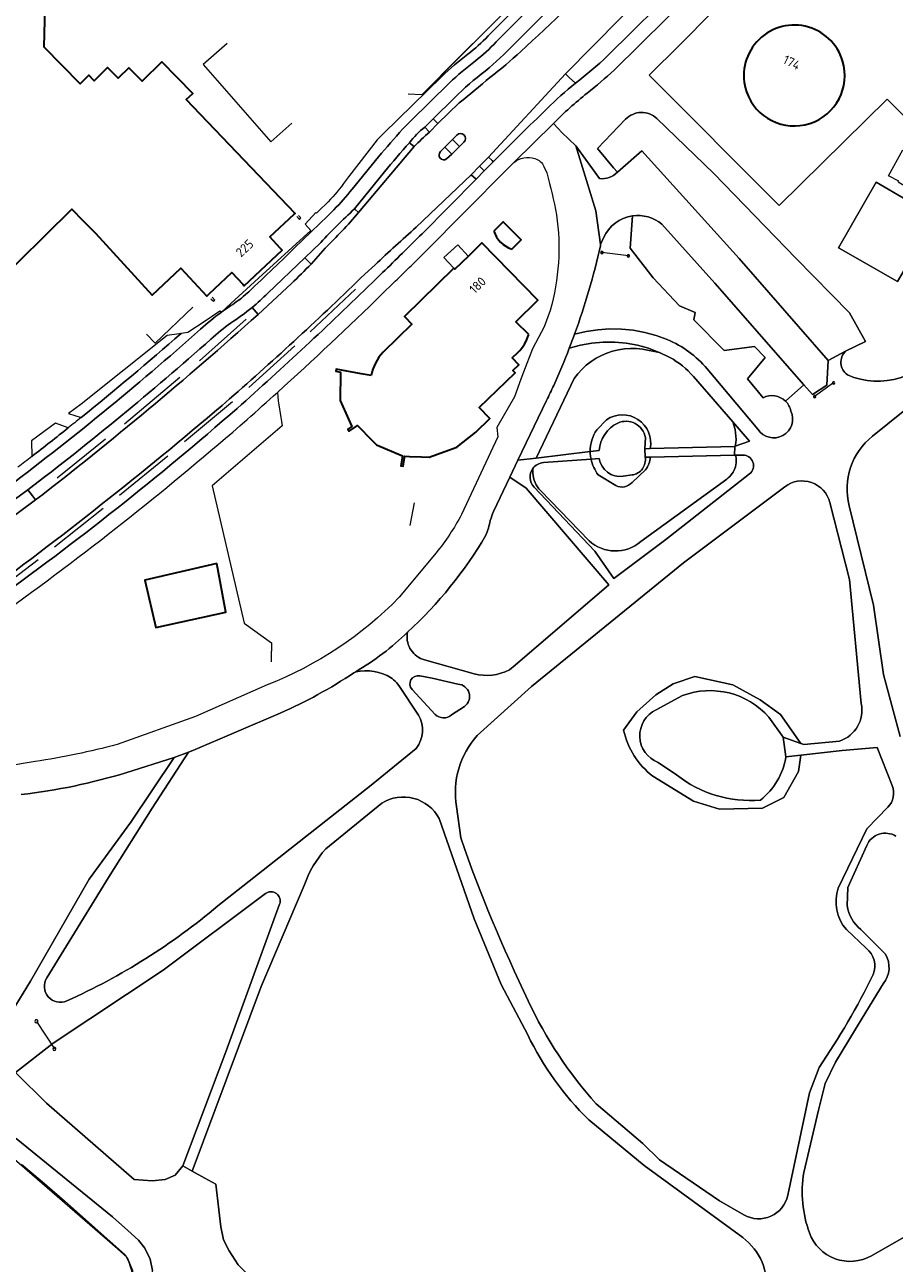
# Model space of a CAD drawing. Extents: x 152761 to 155748, y 459947 to 462743.
# Tile 34 of 256: x 153438 to 153566, y 461528 to 461710. Entities that reach past the tile are written whole.
import ezdxf
from ezdxf.enums import TextEntityAlignment as Align

# ---------------------------------------------------------------- set-up
doc = ezdxf.new("R2010")
doc.units = 0
doc.header["$LTSCALE"] = 0.75
for name, color, linetype, lineweight in [('B-RO-BV-GELEIDECONSTRUCTIE-G', 251, 'CONTINUOUS', 18), ('B-RO-GK-BESCHOEIING-G', 251, 'GK-BESCHOEIING', 35), ('B-RO-GR-BOS_LOOF-GV', 251, 'CONTINUOUS', 13), ('B-RO-IE-TERREINAFSCHEIDING_KUNSTMATIG_HEKWERK-G', 251, 'IE-TERREINAFSCHEIDING-KUNSTMATIG', 18), ('B-RO-IE-TERREINAFSCHEIDING_KUNSTMATIG_MUUR-G', 251, 'IE-TERREINAFSCHEIDING-KUNSTMATIG-DICHT', 18), ('B-RO-OG-BEBOUWING-GV', 6, 'CONTINUOUS', 35), ('B-RO-OG-BEBOUWING-T18', 1, 'CONTINUOUS', 18), ('B-RO-OG-TERREIN_CULTUURSCHEIDING-GV', 251, 'CONTINUOUS', 18), ('B-RO-OG-TERREIN_ONBEGROEID-GV', 251, 'CONTINUOUS', 18), ('B-RO-OG-WATER_MEER-GV', 251, 'CONTINUOUS', 18), ('B-RO-VH-VERHARDING_ASFALT-GV', 251, 'CONTINUOUS', 18), ('B-RO-VH-VERHARDING_BEDRIJFSVLOERPLAAT-GV', 251, 'CONTINUOUS', 18), ('B-RO-VH-VERHARDING_BETONSTRAATSTEEN-GV', 251, 'CONTINUOUS', 18), ('B-RO-VH-VERHARDING_FUNDERING_ZAND-GV', 251, 'CONTINUOUS', 18), ('B-RO-VH-VERHARDING_HALFVERHARDING_GRIND-GV', 251, 'CONTINUOUS', 18), ('B-RO-VH-VERHARDING_TEGEL-GV', 251, 'CONTINUOUS', 18)]:
    doc.layers.add(name, color=color, linetype=linetype, lineweight=lineweight)
doc.styles.add('NLCS-ISO-M200-T18', font='NLCS-ISO.ttf', dxfattribs={"height": 0.36})
doc.linetypes.add('GK-BESCHOEIING', pattern='A,30,-5,[1,NLCS.SHX,S=1,R=0,X=0,Y=0],-5', length=40)
doc.linetypes.add('IE-TERREINAFSCHEIDING-KUNSTMATIG', pattern='A,4,[82,NLCS.SHX,S=0.75,R=90,X=0,Y=0],4,-2', length=10)
doc.linetypes.add('IE-TERREINAFSCHEIDING-KUNSTMATIG-DICHT', pattern='A,8,-1,[82,NLCS.SHX,S=0.75,R=90,X=0,Y=0],-1', length=10)

msp = doc.modelspace()

# ---------------------------------------------------------------- linework, layer by layer
at = {"layer": 'B-RO-BV-GELEIDECONSTRUCTIE-G'}
for points in [[(153523.028, 461676.531, 1.0053191), (153522.652, 461676.531)], [(153522.652, 461676.531, 1), (153523.028, 461676.531)], [(153526.911, 461676.023, 1.0053191), (153526.535, 461676.023)], [(153526.535, 461676.023, 1), (153526.911, 461676.023)], [(153557.034, 461657.376, 1.0060606), (153556.704, 461657.376)], [(153556.704, 461657.376, 1), (153557.034, 461657.376)], [(153554.241, 461655.355, 1.0060606), (153553.911, 461655.355)], [(153553.911, 461655.355, 1), (153554.241, 461655.355)], [(153440.013, 461563.579, 1.0043103), (153439.549, 461563.579)], [(153439.549, 461563.579, 1), (153440.013, 461563.579)], [(153442.656, 461559.534, 1.0043103), (153442.192, 461559.534)], [(153442.192, 461559.534, 1), (153442.656, 461559.534)]]:
    msp.add_lwpolyline(points, format="xyb", dxfattribs=at)
at = {"layer": 'B-RO-BV-GELEIDECONSTRUCTIE-G', "flags": 128}
for points in [[(153526.723, 461676.023), (153522.84, 461676.531)], [(153556.869, 461657.376), (153554.076, 461655.355)], [(153439.781, 461563.579), (153442.424, 461559.534)]]:
    msp.add_lwpolyline(points, dxfattribs=at)
at = {"layer": 'B-RO-GK-BESCHOEIING-G', "flags": 128}
msp.add_lwpolyline([(153466.268, 461630.847), (153455.701, 461628.414), (153457.331, 461621.442), (153467.621, 461623.712)], close=True, dxfattribs=at)
at = {"layer": 'B-RO-GR-BOS_LOOF-GV', "flags": 128}
for points in [[(153572.538, 461691.23), (153564.735, 461699.065), (153548.851, 461683.454), (153529.805, 461702.56), (153534.301, 461707.024), (153539.074, 461711.889), (153536.125, 461714.707), (153524.662, 461703.321)], [(153515.708, 461695.484), (153516.438, 461694.723), (153516.933, 461694.172), (153519.024, 461692.207), (153522.481, 461687.418)], [(153525.107, 461688.349), (153524.561, 461688.983), (153522.21, 461691.791), (153526.329, 461696.102)], [(153530.9, 461696.195), (153539.256, 461688.131), (153551.345, 461675.698), (153559.207, 461667.643), (153561.534, 461663.46), (153558.641, 461662.042)], [(153546.518, 461655.195), (153544.209, 461657.955), (153546.799, 461661.126), (153545.274, 461662.707), (153540.779, 461662.116), (153536.363, 461666.661), (153536.525, 461667.696), (153534.255, 461668.681), (153530.352, 461672.804), (153527, 461677.171), (153527.323, 461681.895)], [(153523.076, 461678.691), (153522.612, 461677.702), (153522.637, 461677.52)], [(153596.229, 461671.433), (153593.694, 461669.984), (153583.414, 461664.106), (153569.324, 461654.974), (153562.583, 461649.552)], [(153518.823, 461664.521), (153520.515, 461664.928), (153522.231, 461665.192), (153523.963, 461665.312), (153525.7, 461665.285), (153527.428, 461665.112), (153529.135, 461664.795), (153530.809, 461664.334), (153532.439, 461663.735)], [(153514.725, 461654.8), (153510.505, 461646.001), (153513.177, 461646.322), (153518.753, 461658.009), (153519.293, 461658.711), (153519.89, 461659.364), (153520.541, 461659.965), (153521.24, 461660.508), (153521.983, 461660.989), (153522.764, 461661.406), (153523.578, 461661.755), (153524.418, 461662.034), (153525.279, 461662.241), (153526.155, 461662.374), (153527.038, 461662.432), (153527.923, 461662.415), (153528.804, 461662.323), (153531.296, 461661.846), (153531.272, 461661.858), (153529.691, 461662.453), (153528.062, 461662.904), (153526.399, 461663.207), (153524.715, 461663.359), (153523.025, 461663.359), (153521.342, 461663.208), (153519.679, 461662.905), (153518.05, 461662.454)], [(153532.794, 461661.122), (153531.296, 461661.846), (153528.804, 461662.323), (153527.923, 461662.415), (153527.038, 461662.432), (153526.155, 461662.374), (153525.279, 461662.241), (153524.418, 461662.034), (153523.578, 461661.755), (153522.764, 461661.406), (153521.983, 461660.989), (153521.24, 461660.508), (153520.541, 461659.965), (153519.89, 461659.364), (153519.293, 461658.711), (153518.753, 461658.009), (153513.177, 461646.322), (153521.12, 461647.274)], [(153538.29, 461659.441), (153545.752, 461650.567)], [(153542.404, 461648.062), (153542.493, 461648.551), (153542.536, 461649.045), (153542.532, 461649.542), (153542.483, 461650.036), (153542.388, 461650.523), (153542.056, 461651.65), (153536.303, 461658.304)], [(153522.086, 461650.478), (153523.502, 461651.959)], [(153529.196, 461646.463), (153529.14, 461647.701), (153529.234, 461649.339)], [(153522.43, 461647.432), (153521.12, 461647.274), (153521.13, 461647.092), (153521.14, 461646.908), (153521.157, 461646.726), (153521.18, 461646.543), (153521.208, 461646.362), (153521.243, 461646.182)], [(153521.243, 461646.182), (153522.43, 461646.27)], [(153528.543, 461634.055), (153541.184, 461643.23), (153541.404, 461643.409), (153541.608, 461643.604), (153541.796, 461643.816), (153541.965, 461644.043), (153542.116, 461644.283), (153542.246, 461644.534), (153542.356, 461644.795), (153542.444, 461645.064), (153542.509, 461645.339), (153542.552, 461645.619), (153542.572, 461645.901), (153542.569, 461646.184), (153542.516, 461646.745), (153542.324, 461646.741), (153529.983, 461646.48), (153529.941, 461646.226), (153529.899, 461645.975), (153529.836, 461645.728), (153529.752, 461645.488), (153529.648, 461645.256), (153529.525, 461645.034), (153529.383, 461644.822), (153529.224, 461644.624), (153527.275, 461642.766)], [(153543.521, 461646.766), (153542.516, 461646.745), (153542.569, 461646.184), (153542.572, 461645.901), (153542.552, 461645.619), (153542.509, 461645.339), (153542.444, 461645.064), (153542.356, 461644.795), (153542.246, 461644.534), (153542.116, 461644.283), (153541.965, 461644.043), (153541.796, 461643.816), (153541.608, 461643.604), (153541.404, 461643.409), (153541.184, 461643.23), (153528.543, 461634.055)], [(153529.95, 461647.722), (153542.375, 461648.052), (153542.404, 461648.062)], [(153520.957, 461634.174), (153513.809, 461641.547), (153513.579, 461641.82), (153513.373, 461642.112), (153513.192, 461642.42), (153513.039, 461642.743), (153512.913, 461643.077), (153512.816, 461643.421), (153512.749, 461643.771), (153512.712, 461644.127), (153512.705, 461644.484), (153512.699, 461644.8)], [(153512.699, 461644.8), (153512.705, 461644.484), (153512.712, 461644.127), (153512.749, 461643.771), (153512.816, 461643.421), (153512.913, 461643.077), (153513.039, 461642.743), (153513.192, 461642.42), (153513.373, 461642.112), (153513.579, 461641.82), (153513.809, 461641.547), (153520.957, 461634.174)], [(153521.243, 461646.182), (153514.266, 461645.666)], [(153509.249, 461615.233), (153510.122, 461615.93), (153523.842, 461627.695), (153511.708, 461641.902), (153509.313, 461643.514), (153506.904, 461638.492)], [(153512.871, 461642.048), (153521.799, 461632.671), (153524.574, 461628.646), (153532.238, 461634.368), (153544.512, 461643.992)], [(153524.879, 461642.281), (153522.307, 461643.878)], [(153525.949, 461643.662), (153527.276, 461643.845)], [(153549.687, 461642.125), (153534.83, 461630.936), (153512.514, 461612.759), (153504.52, 461605.577)], [(153560.928, 461610.263), (153559.218, 461628.485), (153556.317, 461639.801)], [(153559.133, 461639.337), (153562.736, 461624.745), (153564.212, 461614.515), (153566.653, 461605.44)], [(153494.297, 461620.755), (153494.247, 461620.45), (153494.223, 461620.142), (153494.227, 461619.832), (153494.259, 461619.524), (153494.318, 461619.221), (153494.404, 461618.923), (153494.516, 461618.635), (153494.654, 461618.358), (153494.815, 461618.094), (153495, 461617.845), (153495.206, 461617.614), (153495.431, 461617.402), (153495.675, 461617.212), (153495.935, 461617.043), (153496.209, 461616.899), (153496.494, 461616.78), (153496.789, 461616.686), (153504.067, 461614.623)], [(153491.311, 461614.374), (153490.686, 461614.639), (153490.039, 461614.844), (153489.375, 461614.988), (153488.701, 461615.07), (153488.023, 461615.09), (153487.345, 461615.046), (153486.675, 461614.939), (153486.415, 461614.788)], [(153501.699, 461613.13), (153497.929, 461613.995), (153496.084, 461614.349)], [(153526.022, 461606.352), (153527.991, 461609.031), (153530.751, 461611.537), (153533.317, 461613.149), (153536.468, 461614.229), (153542.064, 461612.996), (153546.079, 461610.807), (153549.059, 461608.679), (153552.063, 461604.397), (153552.48, 461604.243), (153557.751, 461604.757)], [(153547.376, 461608.278), (153549.47, 461605.354), (153552.063, 461604.397), (153549.059, 461608.679), (153546.079, 461610.807), (153542.064, 461612.996), (153536.468, 461614.229), (153533.317, 461613.149), (153530.751, 461611.537), (153527.991, 461609.031), (153526.022, 461606.352)], [(153495.917, 461608.557), (153492.994, 461612.918)], [(153494.963, 461612.342), (153498.341, 461608.655)], [(153530.816, 461609.354), (153534.68, 461611.441)], [(153475.607, 461608.875), (153462.761, 461603.38), (153462.136, 461603.147), (153456.796, 461594.914), (153450.398, 461584.721), (153441.301, 461569.982)], [(153500.77, 461608.601), (153502.653, 461609.826)], [(153466.426, 461580.544), (153488.965, 461598.29), (153495.569, 461603.681)], [(153565.484, 461598.217), (153563.291, 461603.801), (153558.112, 461603.376), (153552.055, 461602.692), (153551.736, 461600.289), (153549.546, 461596.458), (153546.428, 461594.914), (153540.118, 461594.763), (153536.298, 461595.918), (153530.338, 461599.594)], [(153530.338, 461599.594), (153536.298, 461595.918), (153540.118, 461594.763), (153546.428, 461594.914), (153549.546, 461596.458), (153551.736, 461600.289), (153552.055, 461602.692), (153549.869, 461602.445)], [(153418.821, 461574.826), (153432.694, 461560.043), (153432.934, 461559.807), (153438.895, 461569.464), (153447.54, 461584.481), (153453.65, 461592.851), (153460.036, 461602.364), (153460.021, 461602.358), (153452.937, 461600.098)], [(153533.818, 461599.784), (153531.096, 461601.616)], [(153490.498, 461595.634), (153482.287, 461588.936)], [(153501.489, 461595.123), (153502.098, 461590.522)], [(153557.538, 461583.158), (153561.765, 461591.848), (153564.847, 461595.033)], [(153511.941, 461561.611), (153508.041, 461568.977), (153504.102, 461578.639), (153498.936, 461593.369)], [(153561.741, 461589.435), (153558.973, 461583.229), (153558.839, 461580.589)], [(153479.111, 461583.559), (153472.791, 461568.683), (153462.679, 461541.581), (153464.541, 461540.552), (153466.121, 461539.679), (153466.875, 461533.4), (153467.287, 461531.49), (153468.081, 461529.861), (153469.405, 461527.811), (153470.571, 461526.633), (153504.765, 461500), (153515.971, 461491.514), (153515.525, 461490.686), (153529.561, 461480.368), (153530.15, 461481.546), (153531.021, 461484.631), (153531.91, 461487.43), (153534.973, 461497.91), (153535.861, 461498.76), (153538.25, 461500.504), (153542.304, 461506.861), (153545.918, 461515.653), (153546.524, 461521.166), (153546.904, 461523.64)], [(153473.419, 461582.351), (153458.384, 461571.108), (153442.257, 461560.381), (153436.731, 461556.049)], [(153436.731, 461556.049), (153436.804, 461555.977), (153441.272, 461551.548), (153454.127, 461540.341), (153456.788, 461540.158), (153458.69, 461540.33), (153460.189, 461541.005), (153461.271, 461542.359), (153467.584, 461559.115), (153475.504, 461580.8)], [(153561.665, 461574.342), (153558.741, 461577.067)], [(153560.874, 461577.066), (153564.472, 461573.468)], [(153564.164, 461569.083), (153561.078, 461564.03), (153557.149, 461557.595), (153555.645, 461554.428), (153554.631, 461550.54), (153552.496, 461541.376)], [(153550.142, 461538.029), (153553.333, 461553.084), (153554.747, 461556.807)], [(153522.012, 461551.462), (153528.851, 461545.633), (153531.288, 461543.221), (153540.105, 461537.233), (153543.707, 461535.158)], [(153543.518, 461531.808), (153529.059, 461542.406), (153520.923, 461549.101)], [(153562.42, 461529.149), (153567.147, 461531.826), (153570.375, 461533.268)]]:
    msp.add_lwpolyline(points, dxfattribs=at)
at = {"layer": 'B-RO-GR-BOS_LOOF-GV'}
for points in [[(153524.662, 461703.321, -0.0153613), (153520.675, 461699.943)], [(153520.675, 461699.943, 0.0275832), (153515.708, 461695.484)], [(153526.329, 461696.102, -0.4158842), (153530.9, 461696.195)], [(153522.481, 461687.418, 0.2662062), (153525.107, 461688.349)], [(153527.323, 461681.895, 0.25515), (153523.076, 461678.691)], [(153522.637, 461677.52, -0.0321637), (153518.823, 461664.521)], [(153532.439, 461663.735, -0.1199638), (153538.29, 461659.441)], [(153558.898, 461658.553, 0.3790161), (153572.716, 461662.936)], [(153518.05, 461662.454, -0.0141024), (153515.757, 461657.004)], [(153536.303, 461658.304, 0.0908497), (153532.794, 461661.122)], [(153558.641, 461662.042, 0.4749411), (153558.898, 461658.553)], [(153515.757, 461657.004, -0.0055111), (153514.725, 461654.8)], [(153549.797, 461654.691, 0.3184141), (153546.518, 461655.195)], [(153550.603, 461653.245, 0.147617), (153549.797, 461654.691)], [(153523.502, 461651.959, -0.6679489), (153529.95, 461647.722)], [(153529.234, 461649.339, 0.4901121), (153525.168, 461651.474)], [(153545.752, 461650.567, 0.9293238), (153550.603, 461653.245)], [(153521.12, 461647.274, -0.1523846), (153522.086, 461650.478)], [(153525.168, 461651.474, 0.2633808), (153522.43, 461647.432)], [(153562.583, 461649.552, 0.2917438), (153559.133, 461639.337)], [(153522.43, 461646.27, 0.4081727), (153525.949, 461643.662)], [(153527.276, 461643.845, 0.4239775), (153529.196, 461646.463)], [(153544.512, 461643.992, 0.7206047), (153543.521, 461646.766)], [(153512.699, 461644.8, 0.3640847), (153512.871, 461642.048)], [(153514.266, 461645.666, 0.2182499), (153512.699, 461644.8)], [(153522.307, 461643.878, -0.1145971), (153521.243, 461646.182)], [(153527.275, 461642.766, -0.3434411), (153524.879, 461642.281)], [(153556.317, 461639.801, 0.5354273), (153549.687, 461642.125)], [(153506.904, 461638.492, -0.0035889), (153506.449, 461637.159)], [(153506.449, 461637.159, -0.0515263), (153505.797, 461634.983)], [(153505.797, 461634.983, -0.0743898), (153494.297, 461620.755)], [(153528.543, 461634.055, -0.3742409), (153520.957, 461634.174)], [(153520.957, 461634.174, 0.3742409), (153528.543, 461634.055)], [(153486.415, 461614.788, -0.0443167), (153475.607, 461608.875)], [(153492.994, 461612.918, 0.1341319), (153491.311, 461614.374)], [(153496.084, 461614.349, 0.7230865), (153494.963, 461612.342)], [(153504.067, 461614.623, 0.1840921), (153509.249, 461615.233)], [(153502.653, 461609.826, 0.6973963), (153501.699, 461613.13)], [(153534.68, 461611.441, -0.3088217), (153547.376, 461608.278)], [(153557.751, 461604.757, 0.3811311), (153560.928, 461610.263)], [(153495.569, 461603.681, 0.3080511), (153495.917, 461608.557)], [(153498.341, 461608.655, 0.3754698), (153500.77, 461608.601)], [(153531.096, 461601.616, -0.6608987), (153530.816, 461609.354)], [(153530.338, 461599.594, -0.1784409), (153526.022, 461606.352)], [(153526.022, 461606.352, 0.1784409), (153530.338, 461599.594)], [(153504.52, 461605.577, 0.2265898), (153501.489, 461595.123)], [(153549.869, 461602.445, -0.1901579), (153546.118, 461596.088)], [(153452.937, 461600.098, -0.0457931), (153437.541, 461596.913)], [(153546.118, 461596.088, -0.1897709), (153533.818, 461599.784)], [(153564.847, 461595.033, 0.2943166), (153565.484, 461598.217)], [(153498.936, 461593.369, 0.4360172), (153490.498, 461595.634)], [(153502.098, 461590.522, 0.0282638), (153512.031, 461566.58)], [(153566.031, 461590.796, 0.4492285), (153561.741, 461589.435)], [(153482.287, 461588.936, 0.0985637), (153479.111, 461583.559)], [(153475.504, 461580.8, 0.744786), (153473.419, 461582.351)], [(153558.741, 461577.067, -0.2618611), (153557.538, 461583.158)], [(153444.273, 461566.596, 0.0697147), (153466.426, 461580.544)], [(153558.839, 461580.589, 0.181792), (153560.874, 461577.066)], [(153562.687, 461570.443, 0.3293429), (153561.665, 461574.342)], [(153564.472, 461573.468, -0.3138026), (153564.164, 461569.083)], [(153441.301, 461569.982, 0.739539), (153444.273, 461566.596)], [(153554.747, 461556.807, 0.033739), (153562.687, 461570.443)], [(153512.031, 461566.58, 0.0751885), (153522.012, 461551.462)], [(153520.923, 461549.101, -0.0868207), (153511.941, 461561.611)], [(153552.496, 461541.376, 0.1284274), (153553.314, 461532.515)], [(153543.707, 461535.158, 0.5095607), (153550.142, 461538.029)], [(153546.904, 461523.64, 0.2798879), (153543.518, 461531.808)], [(153553.314, 461532.515, 0.4642784), (153562.42, 461529.149)]]:
    msp.add_lwpolyline(points, format="xyb", dxfattribs=at)
at = {"layer": 'B-RO-GR-BOS_LOOF-GV', "flags": 128}
for points in [[(153566.443, 461687.011), (153564.943, 461687.808), (153567.021, 461691.623), (153572.78, 461688.512), (153571.98, 461687.013), (153572.194, 461686.885), (153570.649, 461684.31), (153566.365, 461686.881)], [(153563.137, 461686.839), (153571.841, 461681.772), (153566.234, 461672.27), (153557.61, 461677.217)], [(153542.056, 461651.65), (153542.388, 461650.523), (153542.483, 461650.036), (153542.532, 461649.542), (153542.536, 461649.045), (153542.493, 461648.551), (153542.404, 461648.062), (153544.507, 461648.816)]]:
    msp.add_lwpolyline(points, close=True, dxfattribs=at)
at = {"layer": 'B-RO-IE-TERREINAFSCHEIDING_KUNSTMATIG_HEKWERK-G', "flags": 128}
for points in [[(153504.209, 461707.506), (153530.098, 461733.334), (153550.684, 461753.676), (153561.002, 461763.975), (153584.623, 461787.59), (153584.139, 461793.844), (153578.362, 461798.561)], [(153501.052, 461674.264), (153499.647, 461675.791), (153501.663, 461677.669), (153503.221, 461675.99)], [(153486.657, 461671.122), (153479.992, 461664.898)], [(153463.721, 461660.635), (153470.604, 461666.747)], [(153477.75, 461662.832), (153470.97, 461656.682)], [(153452.717, 461651.382), (153460.846, 461658.227)], [(153468.562, 461654.601), (153461.56, 461648.695)], [(153442.824, 461643.432), (153449.939, 461649.172)], [(153459.066, 461646.587), (153451.984, 461640.825)], [(153495.281, 461639.762), (153494.625, 461636.432)], [(153449.575, 461638.927), (153442.454, 461633.222)], [(153440.063, 461631.385), (153432.746, 461625.869)], [(153451.69, 461530.156), (153435.811, 461543.943), (153434.127, 461544.575), (153432.314, 461544.623), (153426.071, 461539.839)], [(153451.69, 461530.156), (153453.127, 461528.877), (153453.877, 461526.969), (153453.966, 461524.929), (153453.616, 461522.914), (153452.118, 461517.128), (153449.909, 461505.321), (153447.918, 461490.432), (153448.121, 461478.437), (153450.157, 461451.17)]]:
    msp.add_lwpolyline(points, dxfattribs=at)
msp.add_lwpolyline([(153571.841, 461681.772), (153563.137, 461686.839), (153557.61, 461677.217), (153566.234, 461672.27)], close=True, dxfattribs=at)
at = {"layer": 'B-RO-IE-TERREINAFSCHEIDING_KUNSTMATIG_MUUR-G', "flags": 128}
for points in [[(153467.809, 461707.239), (153464.295, 461704.162), (153474.221, 461692.789), (153477.298, 461695.516)], [(153504.209, 461707.506), (153496.416, 461699.686), (153494.389, 461699.771)], [(153478.01, 461681.808), (153478.411, 461681.401), (153478.635, 461681.628), (153478.279, 461681.979)], [(153465.62, 461669.95), (153465.981, 461669.543), (153465.778, 461669.327), (153465.414, 461669.67)], [(153455.931, 461664.545), (153457.21, 461663.229), (153462.777, 461668.507)], [(153475.892, 461651.086), (153465.619, 461642.24), (153470.298, 461622.069), (153474.293, 461619.206), (153474.332, 461617.979)], [(153474.314, 461616.374), (153474.332, 461617.979)]]:
    msp.add_lwpolyline(points, dxfattribs=at)
at = {"layer": 'B-RO-IE-TERREINAFSCHEIDING_KUNSTMATIG_MUUR-G'}
msp.add_lwpolyline([(153475.175, 461655.971, 0.025207), (153475.892, 461651.086)], format="xyb", dxfattribs=at)
at = {"layer": 'B-RO-OG-BEBOUWING-GV', "flags": 128}
for points in [[(153429.445, 461667.594), (153444.976, 461682.9), (153446.626, 461681.227), (153448.481, 461679.348), (153456.763, 461670.277), (153460.973, 461674.209), (153464.802, 461670.109), (153465.172, 461670.455), (153468.508, 461673.57), (153470.095, 461671.871), (153470.303, 461671.648), (153475.888, 461676.863), (153475.609, 461677.162), (153474.073, 461678.808), (153477.663, 461682.16), (153477.794, 461682.283), (153463.893, 461696.82), (153461.782, 461699.028), (153462.781, 461699.883), (153458.223, 461704.542), (153455.3, 461701.682), (153453.356, 461703.67), (153451.784, 461702.132), (153450.246, 461703.705), (153448.252, 461701.754), (153447.462, 461702.562), (153446.19, 461701.318), (153440.911, 461706.715), (153441.112, 461714.653)], [(153509.591, 461677.01), (153510.977, 461678.367), (153508.354, 461681.047), (153506.957, 461679.679)], [(153512.097, 461664.489), (153510.179, 461666.348), (153513.427, 461669.505), (153505.229, 461677.937), (153503.224, 461675.987)], [(153503.224, 461675.987), (153501.257, 461674.075), (153501.111, 461674.226), (153501.098, 461674.214), (153493.826, 461667.143), (153494.941, 461665.996), (153490.711, 461661.883)], [(153488.965, 461658.443), (153487.462, 461658.726), (153483.835, 461659.409), (153483.773, 461659.075), (153484.44, 461658.949), (153484.422, 461654.772), (153485.645, 461652.026), (153486.098, 461650.949), (153485.531, 461650.574), (153485.714, 461650.303), (153486.965, 461651.131), (153489.162, 461648.874), (153489.314, 461648.714), (153489.725, 461648.282), (153489.757, 461648.269), (153493.574, 461646.65), (153493.305, 461645.206), (153493.637, 461645.157), (153493.888, 461646.597), (153494.573, 461646.57), (153496.329, 461646.518), (153497.446, 461646.46), (153498.032, 461646.671), (153501.547, 461647.938), (153504.324, 461650.119), (153506.404, 461652.14), (153504.835, 461653.753), (153510.098, 461658.87), (153509.774, 461659.203), (153510.634, 461660.04), (153509.665, 461661.037), (153510.526, 461661.873)]]:
    msp.add_lwpolyline(points, dxfattribs=at)
at = {"layer": 'B-RO-OG-BEBOUWING-GV'}
for points in [[(153558.197, 461704.667, 1.0196336), (153544.093, 461700.12)], [(153544.093, 461700.12, 0.9809217), (153558.197, 461704.667)], [(153506.957, 461679.679, 0.2298711), (153509.591, 461677.01)], [(153510.526, 461661.873, 0.1272973), (153512.097, 461664.489)], [(153490.711, 461661.883, 0.1527925), (153488.965, 461658.443)]]:
    msp.add_lwpolyline(points, format="xyb", dxfattribs=at)
at = {"layer": 'B-RO-OG-TERREIN_CULTUURSCHEIDING-GV', "flags": 128}
for points in [[(153566.499, 461767.949), (153586.094, 461786.281), (153589.5, 461789.589), (153589.332, 461789.73), (153588.34, 461790.56), (153584.125, 461794.014), (153584.623, 461787.59), (153565.642, 461768.819), (153545.088, 461748.22), (153527.58, 461730.832), (153499.207, 461702.54), (153499.331, 461702.401)], [(153506.136, 461708.335), (153528.038, 461730.187), (153530.416, 461732.56), (153540.824, 461742.957)], [(153543.394, 461740.483), (153533.962, 461731.105), (153530.535, 461727.685), (153510.01, 461707.204)], [(153532.7, 461718.086), (153525.585, 461710.942), (153517.514, 461702.769), (153518.048, 461702.234), (153518.971, 461701.404)], [(153523.67, 461705.404), (153534.579, 461716.238), (153532.7, 461718.086)], [(153501.176, 461699.259), (153498.069, 461696.155), (153498.746, 461695.463), (153501.897, 461698.504)], [(153497.541, 461694.218), (153496.835, 461694.953)], [(153494.583, 461692.653), (153494.678, 461692.554), (153495.245, 461692.081)], [(153496.419, 461679.278), (153504.357, 461687.307), (153503.658, 461687.958), (153495.561, 461680.248)], [(153487.115, 461682.404), (153486.533, 461682.888), (153486.493, 461682.927)], [(153481.561, 461678.01), (153479.228, 461675.755), (153480.128, 461674.839), (153482.192, 461677.168)], [(153489.516, 461674.733), (153488.011, 461673.343)], [(153489.14, 461672.122), (153489.885, 461672.849), (153490.63, 461673.576)], [(153472.332, 461667.433), (153471.465, 461668.451)], [(153461.026, 461664.628), (153460.741, 461664.586), (153458.99, 461664.33), (153446.346, 461654.253), (153444.485, 461652.876), (153446.342, 461652.282)], [(153444.471, 461650.78), (153442.566, 461651.456), (153439.062, 461648.864), (153439.137, 461646.583)], [(153438.534, 461641.671), (153439.209, 461640.784), (153439.665, 461640.173)]]:
    msp.add_lwpolyline(points, dxfattribs=at)
at = {"layer": 'B-RO-OG-TERREIN_CULTUURSCHEIDING-GV'}
for points in [[(153510.916, 461706.061, 0.0117972), (153524.488, 461719.105)], [(153503.145, 461705.67, 0.0357179), (153506.136, 461708.335)], [(153510.01, 461707.204, -0.0308719), (153505.706, 461703.183)], [(153499.331, 461702.401, -0.0255441), (153503.145, 461705.67)], [(153506.392, 461702.258, 0.0315864), (153510.916, 461706.061)], [(153518.971, 461701.404, 0.0242561), (153523.67, 461705.404)], [(153505.706, 461703.183, 0.0309847), (153501.176, 461699.259)], [(153501.897, 461698.504, 0.0088543), (153506.392, 461702.258)], [(153496.835, 461694.953, 0.0694216), (153494.583, 461692.653)], [(153495.245, 461692.081, -0.0250315), (153497.541, 461694.218)], [(153486.493, 461682.927, 0.0102673), (153483.956, 461680.497)], [(153484.677, 461679.696, 0.0112603), (153487.115, 461682.404)], [(153483.956, 461680.497, 0.0102381), (153481.561, 461678.01)], [(153482.192, 461677.168, 0.0105734), (153484.677, 461679.696)], [(153495.561, 461680.248, 0.002425), (153489.516, 461674.733)], [(153490.63, 461673.576, 0.0018268), (153496.419, 461679.278)], [(153488.011, 461673.343, -0.0138758), (153468.145, 461655.011)], [(153469.261, 461653.622, 0.0108653), (153489.14, 461672.122)], [(153471.465, 461668.451, -0.0347396), (153468.313, 461666.168)], [(153439.665, 461640.173, 0.0181371), (153472.332, 461667.433)], [(153446.342, 461652.282, 0.0102042), (153461.026, 461664.628)], [(153468.313, 461666.168, 0.0244764), (153465.415, 461663.795)], [(153465.415, 461663.795, -0.0186719), (153438.534, 461641.671)], [(153468.145, 461655.011, -0.0195315), (153432.186, 461626.45)], [(153433.193, 461625.075, 0.0243135), (153469.261, 461653.622)], [(153439.137, 461646.583, 0.0034755), (153444.471, 461650.78)]]:
    msp.add_lwpolyline(points, format="xyb", dxfattribs=at)
at = {"layer": 'B-RO-OG-TERREIN_CULTUURSCHEIDING-GV', "flags": 128}
msp.add_lwpolyline([(153506.882, 461689.86), (153506.707, 461690.046), (153506.171, 461690.549), (153504.872, 461689.191), (153505.559, 461688.529)], close=True, dxfattribs=at)
at = {"layer": 'B-RO-OG-TERREIN_ONBEGROEID-GV', "flags": 128}
for points in [[(153523.502, 461651.959), (153522.086, 461650.478)], [(153529.234, 461649.339), (153529.14, 461647.701)], [(153521.12, 461647.274), (153522.43, 461647.432)], [(153522.43, 461646.27), (153521.243, 461646.182)], [(153527.275, 461642.766), (153529.224, 461644.624), (153529.383, 461644.822), (153529.525, 461645.034), (153529.648, 461645.256), (153529.752, 461645.488), (153529.836, 461645.728), (153529.899, 461645.975), (153529.941, 461646.226), (153529.983, 461646.48), (153529.196, 461646.463)], [(153529.14, 461647.701), (153529.95, 461647.722)], [(153522.307, 461643.878), (153524.879, 461642.281)], [(153527.276, 461643.845), (153525.949, 461643.662)]]:
    msp.add_lwpolyline(points, dxfattribs=at)
at = {"layer": 'B-RO-OG-TERREIN_ONBEGROEID-GV'}
for points in [[(153529.95, 461647.722, 0.6679489), (153523.502, 461651.959)], [(153525.168, 461651.474, -0.4901121), (153529.234, 461649.339)], [(153522.086, 461650.478, 0.1523846), (153521.12, 461647.274)], [(153522.43, 461647.432, -0.2633808), (153525.168, 461651.474)], [(153525.949, 461643.662, -0.4081727), (153522.43, 461646.27)], [(153529.196, 461646.463, -0.4239775), (153527.276, 461643.845)], [(153521.243, 461646.182, 0.1145971), (153522.307, 461643.878)], [(153524.879, 461642.281, 0.3434411), (153527.275, 461642.766)]]:
    msp.add_lwpolyline(points, format="xyb", dxfattribs=at)
at = {"layer": 'B-RO-OG-WATER_MEER-GV'}
for points in [[(153547.376, 461608.278, 0.3088217), (153534.68, 461611.441)], [(153530.816, 461609.354, 0.6608987), (153531.096, 461601.616)], [(153546.118, 461596.088, 0.1901579), (153549.869, 461602.445)], [(153533.818, 461599.784, 0.1897709), (153546.118, 461596.088)]]:
    msp.add_lwpolyline(points, format="xyb", dxfattribs=at)
at = {"layer": 'B-RO-OG-WATER_MEER-GV', "flags": 128}
for points in [[(153534.68, 461611.441), (153530.816, 461609.354)], [(153549.869, 461602.445), (153549.47, 461605.354), (153547.376, 461608.278)], [(153531.096, 461601.616), (153533.818, 461599.784)]]:
    msp.add_lwpolyline(points, dxfattribs=at)
at = {"layer": 'B-RO-VH-VERHARDING_ASFALT-GV', "flags": 128}
for points in [[(153561.467, 461742.977), (153549.715, 461731.327), (153546.426, 461728.068), (153538.233, 461719.894), (153534.579, 461716.238), (153523.67, 461705.404)], [(153510.01, 461707.204), (153530.535, 461727.685), (153529.064, 461729.159), (153507.313, 461707.454)], [(153495.561, 461680.248), (153503.658, 461687.958), (153504.872, 461689.191), (153506.171, 461690.549), (153517.514, 461702.769), (153525.585, 461710.942), (153532.7, 461718.086), (153536.42, 461721.786), (153531.79, 461726.426), (153524.488, 461719.105)], [(153524.662, 461703.321), (153536.125, 461714.707), (153539.736, 461718.313)], [(153500.448, 461701.456), (153494.757, 461695.883), (153493.557, 461694.631)], [(153498.069, 461696.155), (153501.176, 461699.259)], [(153501.897, 461698.504), (153498.746, 461695.463), (153497.541, 461694.218)], [(153496.835, 461694.953), (153498.069, 461696.155)], [(153497.933, 461677.677), (153501.752, 461681.549), (153509.894, 461689.771), (153515.708, 461695.484)], [(153522.637, 461677.52), (153522.612, 461677.702), (153521.93, 461682.634), (153519.024, 461692.207), (153516.933, 461694.172), (153516.438, 461694.723), (153515.708, 461695.484), (153509.894, 461689.771)], [(153501.518, 461693.789), (153500.881, 461693.128), (153501.907, 461692.099), (153502.582, 461692.744)], [(153500.881, 461693.128), (153501.518, 461693.789)], [(153495.245, 461692.081), (153487.115, 461682.404)], [(153499.155, 461691.349), (153499.785, 461692.008), (153500.881, 461693.128)], [(153500.016, 461690.269), (153500.801, 461690.982), (153499.785, 461692.008), (153499.155, 461691.349)], [(153502.582, 461692.744), (153501.907, 461692.099), (153500.801, 461690.982), (153500.016, 461690.269)], [(153522.481, 461687.418), (153519.024, 461692.207), (153521.93, 461682.634), (153522.612, 461677.702), (153523.076, 461678.691)], [(153490.029, 461690.589), (153486.145, 461685.825)], [(153531.656, 461680.693), (153539.422, 461672.04), (153552.516, 461657.068), (153553.753, 461655.654), (153555.876, 461657.035), (153556.068, 461660.675), (153543.008, 461675.651), (153528.711, 461691.481), (153525.107, 461688.349)], [(153486.493, 461682.927), (153490.919, 461688.358)], [(153506.882, 461689.86), (153505.559, 461688.529), (153504.357, 461687.307), (153496.419, 461679.278)], [(153514.33, 461689.17), (153514.764, 461688.213)], [(153483.481, 461682.82), (153482.57, 461681.935), (153477.703, 461677.203)], [(153473.77, 461670.532), (153479.228, 461675.755), (153481.561, 461678.01)], [(153482.192, 461677.168), (153480.128, 461674.839)], [(153488.011, 461673.343), (153489.516, 461674.733)], [(153490.63, 461673.576), (153489.885, 461672.849), (153489.14, 461672.122)], [(153477.236, 461671.982), (153472.332, 461667.433)], [(153490.634, 461670.51), (153492.153, 461671.994), (153492.464, 461672.297)], [(153470.518, 461670.339), (153470.156, 461670.044)], [(153466.953, 461667.771), (153466.74, 461667.931), (153464.442, 461666.335), (153462.001, 461664.77), (153461.038, 461664.638), (153461.026, 461664.628)], [(153515.248, 461668.009), (153514.375, 461665.621), (153512.633, 461662.36), (153511.317, 461658.928), (153510.937, 461657.936), (153509.994, 461655.34), (153507.39, 461650.842), (153507.538, 461649.451), (153502.232, 461638.02)], [(153475.175, 461655.971), (153475.185, 461655.98)], [(153506.904, 461638.492), (153509.313, 461643.514), (153510.505, 461646.001), (153514.725, 461654.8)], [(153427.508, 461633.702), (153438.534, 461641.671)], [(153439.665, 461640.173), (153428.7, 461632.072), (153427.856, 461631.547), (153427.745, 461631.67)], [(153452.564, 461636.905), (153453.46, 461637.614)], [(153498.503, 461632.405), (153493.075, 461625.881)], [(153486.415, 461614.788), (153486.675, 461614.939)], [(153473.666, 461613.005), (153463.157, 461608.354), (153451.639, 461604.237)], [(153452.937, 461600.098), (153460.021, 461602.358), (153460.036, 461602.364), (153462.136, 461603.147), (153462.761, 461603.38), (153475.607, 461608.875)], [(153439.596, 461601.742), (153435.232, 461601.008), (153434.988, 461600.967), (153430.854, 461600.313)], [(153469.405, 461527.811), (153468.081, 461529.861), (153467.287, 461531.49), (153466.875, 461533.4), (153466.121, 461539.679), (153464.541, 461540.552), (153462.679, 461541.581), (153461.271, 461542.359), (153460.189, 461541.005), (153458.69, 461540.33), (153456.788, 461540.158), (153454.127, 461540.341), (153441.272, 461551.548), (153436.804, 461555.977)], [(153436.818, 461546.393), (153450.946, 461534.841), (153453.219, 461532.874), (153454.794, 461531.43), (153455.734, 461530.278), (153456.482, 461528.667), (153456.849, 461527.001)], [(153437.582, 461542.582), (153440.629, 461540.056), (153443.918, 461537.221), (153452.798, 461529.277), (153453.305, 461528.374), (153453.892, 461526.494), (153453.952, 461524.85), (153453.966, 461524.479), (153453.765, 461523.334), (153456.656, 461522.933), (153456.826, 461524.061), (153456.924, 461525.349), (153456.849, 461527.001), (153456.482, 461528.667), (153455.734, 461530.278), (153454.794, 461531.43), (153453.219, 461532.874), (153450.946, 461534.841), (153436.818, 461546.393)]]:
    msp.add_lwpolyline(points, dxfattribs=at)
at = {"layer": 'B-RO-VH-VERHARDING_ASFALT-GV'}
for points in [[(153524.488, 461719.105, -0.0117972), (153510.916, 461706.061)], [(153507.313, 461707.454, -0.0378914), (153504.271, 461704.688)], [(153505.706, 461703.183, 0.0308719), (153510.01, 461707.204)], [(153504.271, 461704.688, 0.0236595), (153500.448, 461701.456)], [(153510.916, 461706.061, -0.0315864), (153506.392, 461702.258)], [(153523.67, 461705.404, -0.0242561), (153518.971, 461701.404)], [(153501.176, 461699.259, -0.0309847), (153505.706, 461703.183)], [(153520.675, 461699.943, 0.0153613), (153524.662, 461703.321)], [(153506.392, 461702.258, -0.0088543), (153501.897, 461698.504)], [(153518.971, 461701.404, 0.030449), (153514.755, 461697.637)], [(153515.708, 461695.484, -0.0275832), (153520.675, 461699.943)], [(153514.755, 461697.637, 0.0047283), (153506.882, 461689.86)], [(153493.557, 461694.631, 0.011888), (153490.029, 461690.589)], [(153494.583, 461692.653, -0.0694216), (153496.835, 461694.953)], [(153497.541, 461694.218, 0.0250315), (153495.245, 461692.081)], [(153502.582, 461692.744, 0.9980954), (153501.518, 461693.789)], [(153501.518, 461693.789, -0.9980954), (153502.582, 461692.744)], [(153490.919, 461688.358, -0.0182135), (153494.583, 461692.653)], [(153499.155, 461691.349, 0.9381498), (153500.016, 461690.269)], [(153500.016, 461690.269, -0.9381498), (153499.155, 461691.349)], [(153509.894, 461689.771, -0.2515883), (153512.994, 461690.345)], [(153512.994, 461690.345, -0.2099074), (153514.33, 461689.17)], [(153514.764, 461688.213, -0.0195867), (153516.17, 461682.081)], [(153525.107, 461688.349, -0.2662062), (153522.481, 461687.418)], [(153486.145, 461685.825, -0.0326323), (153483.481, 461682.82)], [(153483.956, 461680.497, -0.0102673), (153486.493, 461682.927)], [(153487.115, 461682.404, -0.0112603), (153484.677, 461679.696)], [(153516.17, 461682.081, -0.1047443), (153515.248, 461668.009)], [(153523.076, 461678.691, -0.25515), (153527.323, 461681.895)], [(153527.323, 461681.895, -0.2114542), (153531.656, 461680.693)], [(153481.561, 461678.01, -0.0102381), (153483.956, 461680.497)], [(153484.677, 461679.696, -0.0105734), (153482.192, 461677.168)], [(153489.516, 461674.733, -0.002425), (153495.561, 461680.248)], [(153496.419, 461679.278, -0.0018268), (153490.63, 461673.576)], [(153477.703, 461677.203, -0.0051983), (153470.518, 461670.339)], [(153492.464, 461672.297, 0.0043327), (153497.933, 461677.677)], [(153518.823, 461664.521, 0.0321637), (153522.637, 461677.52)], [(153480.128, 461674.839, -0.0106112), (153477.236, 461671.982)], [(153468.145, 461655.011, 0.0138758), (153488.011, 461673.343)], [(153489.14, 461672.122, -0.0108653), (153469.261, 461653.622)], [(153470.156, 461670.044, -0.0292261), (153468.083, 461668.553)], [(153471.465, 461668.451, 0.0091194), (153473.77, 461670.532)], [(153475.185, 461655.98, 0.0099089), (153490.634, 461670.51)], [(153468.083, 461668.553, 0.0104934), (153466.953, 461667.771)], [(153468.313, 461666.168, 0.0347396), (153471.465, 461668.451)], [(153472.332, 461667.433, -0.0181371), (153439.665, 461640.173)], [(153463.9, 461665.25, -0.0315956), (153466.953, 461667.771)], [(153466.953, 461667.771, 0.0315956), (153463.9, 461665.25)], [(153434.674, 461641.372, 0.0201869), (153463.9, 461665.25)], [(153463.9, 461665.25, -0.0201869), (153434.674, 461641.372)], [(153461.026, 461664.628, -0.0102042), (153446.342, 461652.282)], [(153465.415, 461663.795, -0.0244764), (153468.313, 461666.168)], [(153518.05, 461662.454, 0.0054624), (153518.823, 461664.521)], [(153438.534, 461641.671, 0.0186719), (153465.415, 461663.795)], [(153515.757, 461657.004, 0.0141024), (153518.05, 461662.454)], [(153470.733, 461652.002, 0.0029696), (153475.175, 461655.971)], [(153514.725, 461654.8, 0.0055111), (153515.757, 461657.004)], [(153432.186, 461626.45, 0.0195315), (153468.145, 461655.011)], [(153469.261, 461653.622, -0.0243135), (153433.193, 461625.075)], [(153446.342, 461652.282, -0.001561), (153444.471, 461650.78)], [(153453.46, 461637.614, 0.0116586), (153470.733, 461652.002)], [(153444.471, 461650.78, -0.0034755), (153439.137, 461646.583)], [(153439.137, 461646.583, -0.0016123), (153437.07, 461644.99)], [(153502.232, 461638.02, -0.0425873), (153498.503, 461632.405)], [(153506.449, 461637.159, 0.0035889), (153506.904, 461638.492)], [(153434.506, 461623.311, 0.0117508), (153452.564, 461636.905)], [(153505.797, 461634.983, 0.0515263), (153506.449, 461637.159)], [(153494.297, 461620.755, 0.0743898), (153505.797, 461634.983)], [(153493.075, 461625.881, -0.1066457), (153473.666, 461613.005)], [(153486.675, 461614.939, 0.060707), (153494.297, 461620.755)], [(153475.607, 461608.875, 0.0443167), (153486.415, 461614.788)], [(153451.639, 461604.237, -0.0239829), (153439.596, 461601.742)], [(153437.541, 461596.913, 0.0457931), (153452.937, 461600.098)]]:
    msp.add_lwpolyline(points, format="xyb", dxfattribs=at)
at = {"layer": 'B-RO-VH-VERHARDING_ASFALT-GV', "flags": 128}
for points in [[(153498.746, 461695.463), (153498.069, 461696.155), (153496.835, 461694.953), (153497.541, 461694.218)], [(153500.801, 461690.982), (153501.907, 461692.099), (153500.881, 461693.128), (153499.785, 461692.008)], [(153503.658, 461687.958), (153504.357, 461687.307), (153505.559, 461688.529), (153504.872, 461689.191)]]:
    msp.add_lwpolyline(points, close=True, dxfattribs=at)
at = {"layer": 'B-RO-VH-VERHARDING_BEDRIJFSVLOERPLAAT-GV', "flags": 128}
msp.add_lwpolyline([(153490.919, 461688.358), (153486.493, 461682.927), (153486.533, 461682.888), (153487.115, 461682.404), (153495.245, 461692.081), (153494.678, 461692.554), (153494.583, 461692.653)], dxfattribs=at)
at = {"layer": 'B-RO-VH-VERHARDING_BEDRIJFSVLOERPLAAT-GV'}
msp.add_lwpolyline([(153494.583, 461692.653, 0.0182135), (153490.919, 461688.358)], format="xyb", dxfattribs=at)
at = {"layer": 'B-RO-VH-VERHARDING_BETONSTRAATSTEEN-GV', "flags": 128}
for points in [[(153518.971, 461701.404), (153518.048, 461702.234), (153517.514, 461702.769), (153506.171, 461690.549), (153506.707, 461690.046), (153506.882, 461689.86)], [(153479.228, 461675.755), (153473.77, 461670.532)], [(153480.128, 461674.839), (153479.228, 461675.755)], [(153471.465, 461668.451), (153472.332, 461667.433), (153477.236, 461671.982)]]:
    msp.add_lwpolyline(points, dxfattribs=at)
at = {"layer": 'B-RO-VH-VERHARDING_BETONSTRAATSTEEN-GV'}
for points in [[(153514.755, 461697.637, -0.030449), (153518.971, 461701.404)], [(153506.882, 461689.86, -0.0047283), (153514.755, 461697.637)], [(153477.236, 461671.982, 0.0106112), (153480.128, 461674.839)], [(153473.77, 461670.532, -0.0091194), (153471.465, 461668.451)]]:
    msp.add_lwpolyline(points, format="xyb", dxfattribs=at)
at = {"layer": 'B-RO-VH-VERHARDING_BETONSTRAATSTEEN-GV', "flags": 128}
msp.add_lwpolyline([(153439.665, 461640.173), (153439.209, 461640.784), (153438.534, 461641.671), (153427.508, 461633.702), (153428.255, 461632.664), (153428.7, 461632.072)], close=True, dxfattribs=at)
at = {"layer": 'B-RO-VH-VERHARDING_FUNDERING_ZAND-GV', "flags": 128}
for points in [[(153562.583, 461649.552), (153569.324, 461654.974), (153583.414, 461664.106), (153593.694, 461669.984), (153590.398, 461673.294), (153580.339, 461668.008), (153581.813, 461670.202), (153582.396, 461671.39), (153583.138, 461673.324), (153583.474, 461675.198), (153583.607, 461677.838), (153583.364, 461680.358), (153583.263, 461680.459), (153572.538, 461691.23), (153578.539, 461683.558)], [(153532.439, 461663.735), (153530.809, 461664.334), (153529.135, 461664.795), (153527.428, 461665.112), (153525.7, 461665.285), (153523.963, 461665.312), (153522.231, 461665.192), (153520.515, 461664.928), (153518.823, 461664.521)], [(153518.05, 461662.454), (153519.679, 461662.905), (153521.342, 461663.208), (153523.025, 461663.359), (153524.715, 461663.359), (153526.399, 461663.207), (153528.062, 461662.904), (153529.691, 461662.453), (153531.272, 461661.858), (153531.296, 461661.846), (153532.794, 461661.122)], [(153558.641, 461662.042), (153556.068, 461660.675), (153555.876, 461657.035), (153553.753, 461655.654), (153552.516, 461657.068), (153549.797, 461654.691)], [(153545.752, 461650.567), (153538.29, 461659.441)], [(153536.303, 461658.304), (153542.056, 461651.65), (153544.507, 461648.816), (153542.404, 461648.062), (153542.375, 461648.052), (153542.324, 461646.741), (153542.516, 461646.745), (153543.521, 461646.766)], [(153514.266, 461645.666), (153521.243, 461646.182), (153521.208, 461646.362), (153521.18, 461646.543), (153521.157, 461646.726), (153521.14, 461646.908), (153521.13, 461647.092), (153521.12, 461647.274), (153513.177, 461646.322), (153510.505, 461646.001), (153509.313, 461643.514), (153511.708, 461641.902), (153523.842, 461627.695), (153510.122, 461615.93), (153509.249, 461615.233)], [(153544.512, 461643.992), (153532.238, 461634.368), (153524.574, 461628.646), (153521.799, 461632.671), (153512.871, 461642.048)], [(153504.52, 461605.577), (153512.514, 461612.759), (153534.83, 461630.936), (153549.687, 461642.125)], [(153556.317, 461639.801), (153559.218, 461628.485), (153560.928, 461610.263)], [(153566.653, 461605.44), (153564.212, 461614.515), (153562.736, 461624.745), (153559.133, 461639.337)], [(153504.067, 461614.623), (153496.789, 461616.686), (153496.494, 461616.78), (153496.209, 461616.899), (153495.935, 461617.043), (153495.675, 461617.212), (153495.431, 461617.402), (153495.206, 461617.614), (153495, 461617.845), (153494.815, 461618.094), (153494.654, 461618.358), (153494.516, 461618.635), (153494.404, 461618.923), (153494.318, 461619.221), (153494.259, 461619.524), (153494.227, 461619.832), (153494.223, 461620.142), (153494.247, 461620.45), (153494.297, 461620.755)], [(153486.675, 461614.939), (153487.345, 461615.046), (153488.023, 461615.09), (153488.701, 461615.07), (153489.375, 461614.988), (153490.039, 461614.844), (153490.686, 461614.639), (153491.311, 461614.374)], [(153496.084, 461614.349), (153497.929, 461613.995), (153501.699, 461613.13)], [(153492.994, 461612.918), (153495.917, 461608.557)], [(153498.341, 461608.655), (153494.963, 461612.342)], [(153502.653, 461609.826), (153500.77, 461608.601)], [(153557.751, 461604.757), (153552.48, 461604.243), (153552.063, 461604.397), (153549.47, 461605.354), (153549.869, 461602.445), (153552.055, 461602.692), (153558.112, 461603.376), (153563.291, 461603.801), (153565.484, 461598.217)], [(153441.301, 461569.982), (153450.398, 461584.721), (153456.796, 461594.914), (153462.136, 461603.147), (153460.036, 461602.364), (153453.65, 461592.851), (153447.54, 461584.481), (153438.895, 461569.464), (153432.934, 461559.807), (153433.702, 461559.052), (153436.731, 461556.049), (153442.257, 461560.381), (153458.384, 461571.108), (153473.419, 461582.351)], [(153495.569, 461603.681), (153488.965, 461598.29), (153466.426, 461580.544)], [(153482.287, 461588.936), (153490.498, 461595.634)], [(153502.098, 461590.522), (153501.489, 461595.123)], [(153564.847, 461595.033), (153561.765, 461591.848), (153557.538, 461583.158)], [(153498.936, 461593.369), (153504.102, 461578.639), (153508.041, 461568.977), (153511.941, 461561.611)], [(153558.839, 461580.589), (153558.973, 461583.229), (153561.741, 461589.435)], [(153475.504, 461580.8), (153467.584, 461559.115), (153461.271, 461542.359), (153462.679, 461541.581), (153472.791, 461568.683), (153479.111, 461583.559)], [(153558.741, 461577.067), (153561.665, 461574.342)], [(153564.472, 461573.468), (153560.874, 461577.066)], [(153552.496, 461541.376), (153554.631, 461550.54), (153555.645, 461554.428), (153557.149, 461557.595), (153561.078, 461564.03), (153564.164, 461569.083)], [(153554.747, 461556.807), (153553.333, 461553.084), (153550.142, 461538.029)], [(153543.707, 461535.158), (153540.105, 461537.233), (153531.288, 461543.221), (153528.851, 461545.633), (153522.012, 461551.462)], [(153520.923, 461549.101), (153529.059, 461542.406), (153543.518, 461531.808)], [(153570.375, 461533.268), (153567.147, 461531.826), (153562.42, 461529.149)]]:
    msp.add_lwpolyline(points, dxfattribs=at)
at = {"layer": 'B-RO-VH-VERHARDING_FUNDERING_ZAND-GV'}
for points in [[(153518.823, 461664.521, -0.0054624), (153518.05, 461662.454)], [(153538.29, 461659.441, 0.1199638), (153532.439, 461663.735)], [(153572.716, 461662.936, -0.3790161), (153558.898, 461658.553)], [(153532.794, 461661.122, -0.0908497), (153536.303, 461658.304)], [(153558.898, 461658.553, -0.4749411), (153558.641, 461662.042)], [(153549.797, 461654.691, -0.147617), (153550.603, 461653.245)], [(153550.603, 461653.245, -0.9293238), (153545.752, 461650.567)], [(153559.133, 461639.337, -0.2917438), (153562.583, 461649.552)], [(153543.521, 461646.766, -0.7206047), (153544.512, 461643.992)], [(153512.871, 461642.048, -0.3640847), (153512.699, 461644.8)], [(153512.699, 461644.8, -0.2182499), (153514.266, 461645.666)], [(153549.687, 461642.125, -0.5354273), (153556.317, 461639.801)], [(153494.297, 461620.755, -0.060707), (153486.675, 461614.939)], [(153491.311, 461614.374, -0.1341319), (153492.994, 461612.918)], [(153494.963, 461612.342, -0.7230865), (153496.084, 461614.349)], [(153509.249, 461615.233, -0.1840921), (153504.067, 461614.623)], [(153501.699, 461613.13, -0.6973963), (153502.653, 461609.826)], [(153560.928, 461610.263, -0.3811311), (153557.751, 461604.757)], [(153495.917, 461608.557, -0.3080511), (153495.569, 461603.681)], [(153500.77, 461608.601, -0.3754698), (153498.341, 461608.655)], [(153501.489, 461595.123, -0.2265898), (153504.52, 461605.577)], [(153565.484, 461598.217, -0.2943166), (153564.847, 461595.033)], [(153490.498, 461595.634, -0.4360172), (153498.936, 461593.369)], [(153512.031, 461566.58, -0.0282638), (153502.098, 461590.522)], [(153561.741, 461589.435, -0.4492285), (153566.031, 461590.796)], [(153479.111, 461583.559, -0.0985637), (153482.287, 461588.936)], [(153473.419, 461582.351, -0.744786), (153475.504, 461580.8)], [(153557.538, 461583.158, 0.2618611), (153558.741, 461577.067)], [(153466.426, 461580.544, -0.0697147), (153444.273, 461566.596)], [(153560.874, 461577.066, -0.181792), (153558.839, 461580.589)], [(153561.665, 461574.342, -0.3293429), (153562.687, 461570.443)], [(153564.164, 461569.083, 0.3138026), (153564.472, 461573.468)], [(153444.273, 461566.596, -0.739539), (153441.301, 461569.982)], [(153562.687, 461570.443, -0.033739), (153554.747, 461556.807)], [(153522.012, 461551.462, -0.0751885), (153512.031, 461566.58)], [(153511.941, 461561.611, 0.0868207), (153520.923, 461549.101)], [(153553.314, 461532.515, -0.1284274), (153552.496, 461541.376)], [(153550.142, 461538.029, -0.5095607), (153543.707, 461535.158)], [(153543.518, 461531.808, -0.2798879), (153546.904, 461523.64)], [(153562.42, 461529.149, -0.4642784), (153553.314, 461532.515)]]:
    msp.add_lwpolyline(points, format="xyb", dxfattribs=at)
at = {"layer": 'B-RO-VH-VERHARDING_FUNDERING_ZAND-GV', "flags": 128}
msp.add_lwpolyline([(153529.95, 461647.722), (153529.14, 461647.701), (153529.196, 461646.463), (153529.983, 461646.48), (153542.324, 461646.741), (153542.375, 461648.052)], close=True, dxfattribs=at)
at = {"layer": 'B-RO-VH-VERHARDING_HALFVERHARDING_GRIND-GV', "flags": 128}
for points in [[(153526.329, 461696.102), (153522.21, 461691.791), (153524.561, 461688.983), (153525.107, 461688.349), (153528.711, 461691.481), (153543.008, 461675.651), (153556.068, 461660.675)], [(153556.068, 461660.675), (153558.641, 461662.042), (153561.534, 461663.46), (153559.207, 461667.643), (153551.345, 461675.698), (153539.256, 461688.131), (153530.9, 461696.195)], [(153527.323, 461681.895), (153527, 461677.171), (153530.352, 461672.804), (153534.255, 461668.681), (153536.525, 461667.696), (153536.363, 461666.661), (153540.779, 461662.116), (153545.274, 461662.707), (153546.799, 461661.126), (153544.209, 461657.955), (153546.518, 461655.195)], [(153549.797, 461654.691), (153552.516, 461657.068), (153539.422, 461672.04), (153531.656, 461680.693)]]:
    msp.add_lwpolyline(points, dxfattribs=at)
at = {"layer": 'B-RO-VH-VERHARDING_HALFVERHARDING_GRIND-GV'}
for points in [[(153530.9, 461696.195, 0.4158842), (153526.329, 461696.102)], [(153531.656, 461680.693, 0.2114542), (153527.323, 461681.895)], [(153546.518, 461655.195, -0.3184141), (153549.797, 461654.691)]]:
    msp.add_lwpolyline(points, format="xyb", dxfattribs=at)
at = {"layer": 'B-RO-VH-VERHARDING_TEGEL-GV', "flags": 128}
for points in [[(153507.313, 461707.454), (153529.064, 461729.159), (153528.038, 461730.187), (153506.136, 461708.335)], [(153499.331, 461702.401), (153490.78, 461693.997), (153489.838, 461693.073), (153485.628, 461687.645), (153484.87, 461686.651)], [(153493.557, 461694.631), (153494.757, 461695.883), (153500.448, 461701.456)], [(153486.145, 461685.825), (153490.029, 461690.589)], [(153482.275, 461683.639), (153481.578, 461682.964), (153480.905, 461682.311), (153480.806, 461682.414), (153479.243, 461680.685), (153480.068, 461679.762), (153472.402, 461672.753), (153468.34, 461669.042), (153466.953, 461667.771)], [(153477.703, 461677.203), (153482.57, 461681.935), (153483.481, 461682.82)], [(153470.156, 461670.044), (153470.518, 461670.339)]]:
    msp.add_lwpolyline(points, dxfattribs=at)
at = {"layer": 'B-RO-VH-VERHARDING_TEGEL-GV'}
for points in [[(153506.136, 461708.335, -0.0357179), (153503.145, 461705.67)], [(153504.271, 461704.688, 0.0378914), (153507.313, 461707.454)], [(153503.145, 461705.67, 0.0255441), (153499.331, 461702.401)], [(153500.448, 461701.456, -0.0236595), (153504.271, 461704.688)], [(153490.029, 461690.589, -0.011888), (153493.557, 461694.631)], [(153484.87, 461686.651, -0.0468983), (153482.275, 461683.639)], [(153483.481, 461682.82, 0.0326323), (153486.145, 461685.825)], [(153470.518, 461670.339, 0.0051983), (153477.703, 461677.203)], [(153468.083, 461668.553, 0.0292261), (153470.156, 461670.044)], [(153466.953, 461667.771, -0.0104934), (153468.083, 461668.553)]]:
    msp.add_lwpolyline(points, format="xyb", dxfattribs=at)

# ---------------------------------------------------------------- texts
at = {"layer": 'B-RO-OG-BEBOUWING-T18', "style": 'NLCS-ISO-M200-T18'}
for s, rotation, p in [('174', 333.4, (153550.725, 461704.437)), ('225', 43, (153470.368, 461677.182)), ('180', 44.2, (153504.578, 461671.725))]:
    msp.add_text(s, height=1.35, rotation=rotation, dxfattribs=at).set_placement(p, align=Align.MIDDLE)

doc.saveas('drawing.dxf')
